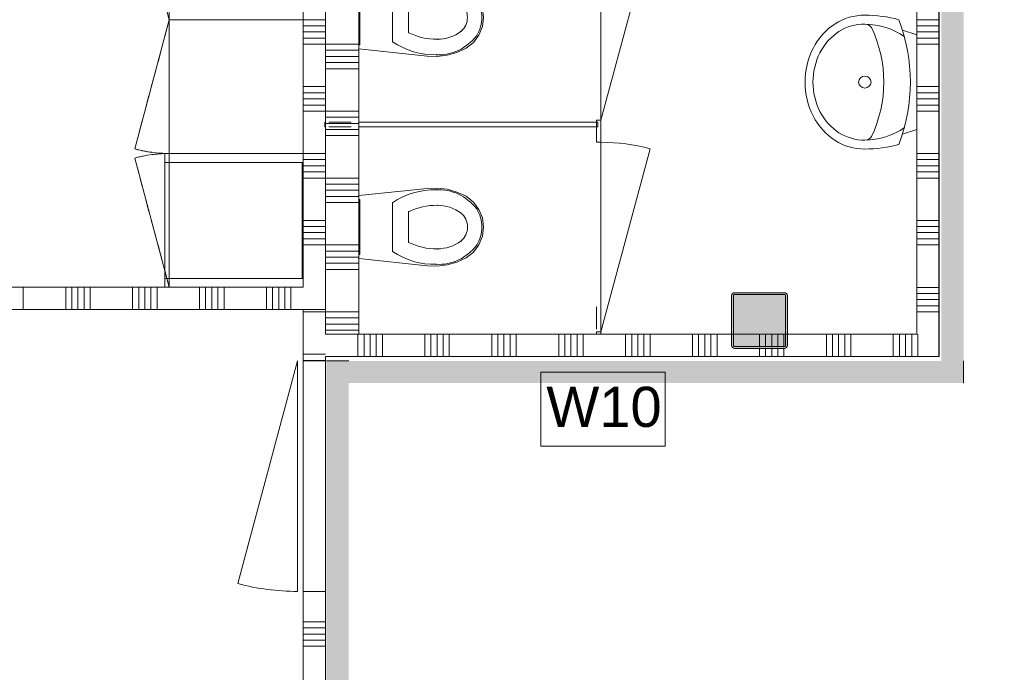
# Model space of a CAD drawing. Header units: millimetres. Extents: x -850 to 154668, y -24973 to 71030.
# Tile 73 of 212: x 5384 to 9798, y 24783 to 27710. Entities that reach past the tile are written whole.
import ezdxf

# ---------------------------------------------------------------- set-up
doc = ezdxf.new("R2010")
doc.units = ezdxf.units.MM
doc.header["$MEASUREMENT"] = 0
doc.linetypes.add('B0702', pattern=[117.37, 78.119999, -39.250001])
for name, color, linetype in [('New_# trashcan Laagscheidingslijnen', 7, 'Continuous'), ('New_22 NC Binnenwanden', 7, 'Continuous'), ('New_22 NC Binnenwanden Deuren', 7, 'Continuous'), ('New_22 NC Binnenwanden Doorsnede-arcering', 7, 'Continuous'), ('New_72 Vaste Inrichting', 7, 'Continuous'), ('New_72 Vaste Inrichting Deuren', 7, 'Continuous'), ('New_72 VI kastenwanden', 7, 'Continuous'), ('New_74 Sanitair', 7, 'Continuous'), ('New_Info Wandafwerking aanduiding', 7, 'Continuous'), ('New_Info Wandafwerking aanduiding Doorsnede-arcering', 7, 'Continuous'), ('New_Z Ruimtefuncties Zone omranding', 7, 'Continuous'), ('S-COLS-____-OTLN.RVT S', 7, 'Continuous'), ('S-COLS-____-OTLN.RVT S 2D arcering', 7, 'Continuous')]:
    doc.layers.add(name, color=color, linetype=linetype)
doc.styles.add('GENERATED_STYLE_1', font='txt')

# ---------------------------------------------------------------- blocks, each defined once
blk = doc.blocks.new('*X20')
at = {"layer": 'New_22 NC Binnenwanden Doorsnede-arcering', "color": 254, "linetype": 'Continuous', "lineweight": 0, "true_color": 0xe9ebeb}
for p, q in [((6900.1, 26300), (6900.1, 26200)), ((6927.5, 26300), (6927.5, 26200)), ((6954.9, 26300), (6954.9, 26200)), ((6982.4, 26300), (6982.4, 26200)), ((7009.8, 26300), (7009.8, 26200)), ((7200.1, 26300), (7200.1, 26200)), ((7227.5, 26300), (7227.5, 26200)), ((7254.9, 26300), (7254.9, 26200)), ((7282.4, 26300), (7282.4, 26200)), ((7309.8, 26300), (7309.8, 26200)), ((7500.1, 26300), (7500.1, 26200)), ((7527.5, 26300), (7527.5, 26200)), ((7554.9, 26300), (7554.9, 26200)), ((7582.4, 26300), (7582.4, 26200)), ((7609.8, 26300), (7609.8, 26200)), ((7800.1, 26300), (7800.1, 26200)), ((7827.5, 26300), (7827.5, 26200)), ((7854.9, 26300), (7854.9, 26200)), ((7882.4, 26300), (7882.4, 26200)), ((7909.8, 26300), (7909.8, 26200)), ((8100.1, 26300), (8100.1, 26200)), ((8127.5, 26300), (8127.5, 26200)), ((8154.9, 26300), (8154.9, 26200)), ((8182.4, 26300), (8182.4, 26200)), ((8209.8, 26300), (8209.8, 26200)), ((8400.1, 26300), (8400.1, 26200)), ((8427.5, 26300), (8427.5, 26200)), ((8454.9, 26300), (8454.9, 26200)), ((8482.4, 26300), (8482.4, 26200)), ((8509.8, 26300), (8509.8, 26200)), ((9000.1, 26300), (9000.1, 26200)), ((9027.5, 26300), (9027.5, 26200)), ((9054.9, 26300), (9054.9, 26200)), ((9082.4, 26300), (9082.4, 26200)), ((9109.8, 26300), (9109.8, 26200)), ((9300.1, 26300), (9300.1, 26200)), ((9327.5, 26300), (9327.5, 26200)), ((9354.9, 26300), (9354.9, 26200)), ((9382.4, 26300), (9382.4, 26200)), ((8700.1, 26232.8), (8700.1, 26200)), ((8727.5, 26232.8), (8727.5, 26200)), ((8754.9, 26232.8), (8754.9, 26200)), ((8782.4, 26232.8), (8782.4, 26200)), ((8809.8, 26233.1), (8809.8, 26200))]:
    blk.add_line(p, q, dxfattribs=at)
blk = doc.blocks.new('*X21')
at = {"layer": 'New_22 NC Binnenwanden Doorsnede-arcering', "color": 254, "linetype": 'Continuous', "lineweight": 0, "true_color": 0xe9ebeb}
for p, q in [((8700.1, 26300), (8700.1, 26240.8)), ((8727.5, 26300), (8727.5, 26240.8)), ((8754.9, 26300), (8754.9, 26240.8)), ((8782.4, 26300), (8782.4, 26240.8)), ((8809.8, 26300), (8809.8, 26241.1))]:
    blk.add_line(p, q, dxfattribs=at)
blk = doc.blocks.new('*X22')
at = {"layer": 'New_22 NC Binnenwanden Doorsnede-arcering', "color": 254, "linetype": 'Continuous', "lineweight": 0, "true_color": 0xe9ebeb}
blk.add_line((9409.8, 26295.2), (9409.8, 26200), dxfattribs=at)
blk = doc.blocks.new('*X23')
at = {"layer": 'New_22 NC Binnenwanden Doorsnede-arcering', "color": 254, "linetype": 'Continuous', "lineweight": 0, "true_color": 0xe9ebeb}
blk.add_line((9409.8, 26300), (9409.8, 26295.2), dxfattribs=at)
blk = doc.blocks.new('Wall_1_2', base_point=(9505, 26200))
at = {"layer": 'New_22 NC Binnenwanden', "color": 8, "linetype": 'Continuous', "lineweight": 0, "true_color": 0x778488, "flags": 128}
for points in [[(8575, 26300), (6754.7, 26300)], [(8817, 26300), (8583, 26300)], [(9405, 26300), (8825, 26300)], [(9505, 26200), (9505, 26300)], [(6754.7, 26200), (9505, 26200)]]:
    blk.add_lwpolyline(points, dxfattribs=at)
at = {"layer": 'New_22 NC Binnenwanden', "color": 8, "lineweight": 0, "true_color": 0x778488}
for name in ['*X20', '*X21', '*X23', '*X22']:
    blk.add_blockref(name, (0, 0), dxfattribs=at)
blk = doc.blocks.new('Kast basis 1D 22_5')
at = {"layer": 'New_72 VI kastenwanden', "color": 1, "linetype": 'Continuous', "lineweight": 0}
for p, q in [((0, 600), (600, 600)), ((0, 0), (0, 600)), ((600, 0), (600, 600)), ((0, 0), (600, 0)), ((0, 0), (579.6, -155.3))]:
    blk.add_line(p, q, dxfattribs=at)
blk.add_arc((0, 0), 600, 345, 0, dxfattribs=at)
blk = doc.blocks.new('Toilet 22')
at = {"layer": 'New_74 Sanitair', "color": 1, "linetype": 'Continuous', "lineweight": 0}
for p, q in [((-141, 0), (-173.3, -306.6)), ((141, 0), (-141, 0)), ((123, 0), (-123, 0)), ((-123, 0), (-123, -5)), ((123, -5), (123, 0)), ((173.3, -306.6), (141, 0)), ((-123, -5), (123, -5)), ((0, -151.4), (-108.9, -151.4)), ((108.9, -151.4), (0, -151.4)), ((0, -223.6), (-68.8, -223.6)), ((68.8, -223.6), (0, -223.6)), ((-173.3, -306.6), (-174.9, -351.8)), ((174.9, -351.8), (173.3, -306.6)), ((-174.9, -351.8), (-169.4, -396.7)), ((169.4, -396.7), (174.9, -351.8)), ((-169.4, -396.7), (-157, -440.3)), ((157, -440.3), (169.4, -396.7)), ((-157, -440.3), (-138, -481.3)), ((138, -481.3), (157, -440.3)), ((-138, -481.3), (-112.4, -513.9)), ((62.1, -459.7), (62.1, -459.7)), ((112.4, -513.9), (138, -481.3)), ((-112.4, -513.9), (-79.4, -538.8)), ((0, -487.5), (0, -487.5)), ((79.4, -538.8), (112.4, -513.9)), ((81.1, -529), (81.1, -529)), ((-79.4, -538.8), (-41, -554.6)), ((-41, -554.6), (0, -560)), ((0, -552.4), (0, -552.4)), ((0, -560), (41, -554.6)), ((41, -554.6), (79.4, -538.8))]:
    blk.add_line(p, q, dxfattribs=at)
for centre, major_axis, start_param, end_param in [((258.1, -339.4), (425.3, 0), 2.612188, 3.165208), ((-258.1, -339.4), (425.3, 0), 6.259569, 6.81259), ((264.5, -347.9), (362.2, 0), 2.738768, 3.154495), ((-264.5, -347.9), (362.2, 0), 6.270283, 6.68601), ((89.5, -360.8), (256.9, 0), 3.085861, 3.98645), ((134.9, -351.4), (232.6, 0), 3.144841, 3.702507), ((-134.9, -351.4), (232.6, 0), 5.722271, 6.279937), ((-89.5, -360.8), (256.9, 0), 5.438328, 6.338917), ((0.8, -419), (78.2, 0), 3.778693, 4.701998), ((-0.8, -419), (78.2, 0), 4.72278, 5.646085), ((0.8, -431.2), (138.5, 0), 4.079884, 4.706528), ((-0.8, -431.2), (138.5, 0), 4.71825, 5.344894)]:
    blk.add_ellipse(centre, major_axis=major_axis, ratio=0.875546, start_param=start_param, end_param=end_param, dxfattribs=at)
for p in [(108.9, -151.4), (68.8, -223.6), (-167, -348.2), (-97.7, -352), (97.7, -352), (167, -348.2), (-62.1, -459.7), (-81.1, -529)]:
    blk.add_point(p, dxfattribs=at)
blk = doc.blocks.new('Wasbak 2 22 KM')
at = {"layer": 'New_74 Sanitair', "color": 1, "linetype": 'Continuous', "lineweight": 0}
for p, q in [((-212.2, 0), (-233.1, -63.4)), ((212.2, 0), (-212.2, 0)), ((212.2, 0), (233.1, -63.4))]:
    blk.add_line(p, q, dxfattribs=at)
for centre, major_axis, ratio, start_param, end_param in [((0, -1041.4), (0, 1013), 0.882121, 5.964482, 6.601889), ((166.6, -232.4), (0, 528.9), 0.882121, 1.277244, 1.570796), ((0, -238.1), (0, 294.7), 0.882121, 0.900825, 1.551564), ((0, -238.1), (0, 294.7), 0.882121, 4.731621, 5.38236), ((-166.6, -232.4), (0, 528.9), 0.882121, 4.712389, 5.005942), ((0, -869.9), (0, 722.5), 0.882121, 5.889409, 6.676962), ((-230, -232.4), (0, 34), 0.882121, 0.507228, 1.570796), ((230, -232.4), (0, 34), 0.882121, 4.712389, 5.775958), ((0, -236.8), (300, 0), 0.877396, 3.124925, 6.299853), ((0, -236.8), (260, 0), 0.877396, 3.122361, 6.302417)]:
    blk.add_ellipse(centre, major_axis=major_axis, ratio=ratio, start_param=start_param, end_param=end_param, dxfattribs=at)
blk.add_ellipse((0, -232.4), major_axis=(0, 28.2), ratio=0.946667, dxfattribs=at)
blk = doc.blocks.new('Column 206[46]_2', base_point=(0.5, 3))
at = {"layer": 'S-COLS-____-OTLN.RVT S 2D arcering', "linetype": 'Continuous', "lineweight": 0, "true_color": 0x778488}
h = blk.add_hatch(color=8, dxfattribs=at)
h.paths.add_polyline_path([(8575.5, 26248.7), (8576.5, 26243.8), (8579.3, 26239.5), (8583.5, 26236.7), (8588.5, 26235.7), (8812.5, 26235.7), (8817.5, 26236.7), (8821.7, 26239.5), (8824.5, 26243.8), (8825.5, 26248.7), (8825.5, 26472.7), (8824.5, 26477.7), (8821.7, 26481.9), (8817.5, 26484.8), (8812.5, 26485.7), (8588.5, 26485.7), (8583.5, 26484.8), (8579.3, 26481.9), (8576.5, 26477.7), (8575.5, 26472.7)])
h.paths.add_polyline_path([(8812.5, 26243.7), (8588.5, 26243.7), (8586.6, 26244.1), (8585, 26245.2), (8583.9, 26246.8), (8583.5, 26248.7), (8583.5, 26472.7), (8583.9, 26474.7), (8585, 26476.3), (8586.6, 26477.4), (8588.5, 26477.7), (8812.5, 26477.7), (8814.4, 26477.4), (8816.1, 26476.3), (8817.1, 26474.7), (8817.5, 26472.7), (8817.5, 26248.7), (8817.1, 26246.8), (8816.1, 26245.2), (8814.4, 26244.1)], flags=0)
blk.add_hatch(color=8, dxfattribs=at).paths.add_polyline_path([(8812.5, 26477.7), (8588.5, 26477.7), (8586.6, 26477.4), (8585, 26476.3), (8583.9, 26474.7), (8583.5, 26472.7), (8583.5, 26248.7), (8583.9, 26246.8), (8585, 26245.2), (8586.6, 26244.1), (8588.5, 26243.7), (8812.5, 26243.7), (8814.4, 26244.1), (8816.1, 26245.2), (8817.1, 26246.8), (8817.5, 26248.7), (8817.5, 26472.7), (8817.1, 26474.7), (8816.1, 26476.3), (8814.4, 26477.4)])
at = {"layer": 'S-COLS-____-OTLN.RVT S', "color": 1, "linetype": 'Continuous', "lineweight": 0}
for p, q in [((8579.3, 26481.9), (8576.5, 26477.7)), ((8583.5, 26484.8), (8579.3, 26481.9)), ((8588.5, 26485.7), (8583.5, 26484.8)), ((8812.5, 26485.7), (8588.5, 26485.7)), ((8817.5, 26484.8), (8812.5, 26485.7)), ((8821.7, 26481.9), (8817.5, 26484.8)), ((8824.5, 26477.7), (8821.7, 26481.9)), ((8576.5, 26477.7), (8575.5, 26472.7)), ((8575.5, 26472.7), (8575.5, 26248.7)), ((8583.5, 26472.7), (8583.9, 26474.7)), ((8583.5, 26248.7), (8583.5, 26472.7)), ((8583.9, 26474.7), (8585, 26476.3)), ((8585, 26476.3), (8586.6, 26477.4)), ((8586.6, 26477.4), (8588.5, 26477.7)), ((8588.5, 26477.7), (8812.5, 26477.7)), ((8812.5, 26477.7), (8814.4, 26477.4)), ((8814.4, 26477.4), (8816.1, 26476.3)), ((8816.1, 26476.3), (8817.1, 26474.7)), ((8817.1, 26474.7), (8817.5, 26472.7)), ((8817.5, 26472.7), (8817.5, 26248.7)), ((8825.5, 26472.7), (8824.5, 26477.7)), ((8825.5, 26248.7), (8825.5, 26472.7)), ((8575.5, 26248.7), (8576.5, 26243.8)), ((8576.5, 26243.8), (8579.3, 26239.5)), ((8579.3, 26239.5), (8583.5, 26236.7)), ((8583.9, 26246.8), (8583.5, 26248.7)), ((8583.5, 26236.7), (8588.5, 26235.7)), ((8585, 26245.2), (8583.9, 26246.8)), ((8586.6, 26244.1), (8585, 26245.2)), ((8588.5, 26243.7), (8586.6, 26244.1)), ((8812.5, 26243.7), (8588.5, 26243.7)), ((8588.5, 26235.7), (8812.5, 26235.7)), ((8814.4, 26244.1), (8812.5, 26243.7)), ((8812.5, 26235.7), (8817.5, 26236.7)), ((8816.1, 26245.2), (8814.4, 26244.1)), ((8817.1, 26246.8), (8816.1, 26245.2)), ((8817.5, 26248.7), (8817.1, 26246.8)), ((8817.5, 26236.7), (8821.7, 26239.5)), ((8821.7, 26239.5), (8824.5, 26243.8)), ((8824.5, 26243.8), (8825.5, 26248.7))]:
    blk.add_line(p, q, dxfattribs=at)
blk = doc.blocks.new('Kast wand 1D 22_2')
at = {"layer": 'New_72 VI kastenwanden', "color": 1, "linetype": 'B0702', "lineweight": 0}
for p, q in [((600, 600), (0, 600)), ((0, 600), (0, 0)), ((600, 0), (600, 600)), ((0, 0), (600, 0))]:
    blk.add_line(p, q, dxfattribs=at)
blk = doc.blocks.new('#72 kadervak')
at = {"layer": 'New_72 VI kastenwanden', "color": 7, "linetype": 'Continuous', "lineweight": 0}
for p, q in [((600, 620), (0, 620)), ((0, 620), (0, 0)), ((600, 620), (0, 620)), ((0, 620), (0, 0)), ((40, 620), (0, 620)), ((0, 620), (0, 0)), ((40, 0), (40, 620)), ((560, 620), (40, 620)), ((40, 620), (40, 615)), ((600, 620), (560, 620)), ((560, 620), (560, 0)), ((560, 615), (560, 620)), ((600, 0), (600, 620)), ((600, 0), (600, 620)), ((600, 0), (600, 620)), ((40, 615), (560, 615)), ((0, 0), (600, 0)), ((0, 0), (600, 0)), ((0, 0), (40, 0)), ((560, 0), (600, 0))]:
    blk.add_line(p, q, dxfattribs=at)
blk = doc.blocks.new('Kast hoog 1D 22_2')
at = {"layer": 'New_72 VI kastenwanden', "color": 1, "linetype": 'Continuous', "lineweight": 0}
for p, q in [((600, 600), (0, 600)), ((0, 600), (0, 0)), ((600, 0), (600, 600)), ((0, 0), (600, 0)), ((0, 0), (579.6, -155.3))]:
    blk.add_line(p, q, dxfattribs=at)
blk.add_arc((0, 0), 600, 345, 0, dxfattribs=at)
blk = doc.blocks.new('Kast wand 1D 22_3')
at = {"layer": 'New_72 VI kastenwanden', "color": 1, "linetype": 'B0702', "lineweight": 0}
for p, q in [((600, 600), (0, 600)), ((0, 600), (0, 0)), ((600, 0), (600, 600)), ((0, 0), (600, 0)), ((0, 0), (579.6, -155.3))]:
    blk.add_line(p, q, dxfattribs=at)
blk.add_arc((0, 0), 600, 345, 0, dxfattribs=at)
blk = doc.blocks.new('Kast wand 2D 22')
at = {"layer": 'New_72 VI kastenwanden', "color": 1, "linetype": 'B0702', "lineweight": 0}
for p, q in [((1200, 600), (0, 600)), ((0, 600), (0, 0)), ((1200, 0), (1200, 600)), ((0, 0), (1200, 0)), ((0, 0), (579.6, -155.3)), ((1200, 0), (620.4, -155.3))]:
    blk.add_line(p, q, dxfattribs=at)
for centre, start, end in [((0, 0), 345, 0), ((1200, 0), 180, 195)]:
    blk.add_arc(centre, 600, start, end, dxfattribs=at)
blk = doc.blocks.new('*X2260')
at = {"layer": 'New_22 NC Binnenwanden Doorsnede-arcering', "color": 254, "linetype": 'Continuous', "lineweight": 0, "true_color": 0xe9ebeb}
for p, q in [((5400, 26410), (5400, 26510)), ((5590.3, 26410), (5590.3, 26510)), ((5617.7, 26410), (5617.7, 26510)), ((5645.1, 26410), (5645.1, 26510)), ((5672.6, 26410), (5672.6, 26510)), ((5700, 26410), (5700, 26510)), ((5890.3, 26410), (5890.3, 26510)), ((5917.7, 26410), (5917.7, 26510)), ((5945.1, 26410), (5945.1, 26510)), ((5972.6, 26410), (5972.6, 26510)), ((6000, 26410), (6000, 26510)), ((6190.3, 26410), (6190.3, 26510)), ((6217.7, 26410), (6217.7, 26510)), ((6245.1, 26410), (6245.1, 26510)), ((6272.6, 26410), (6272.6, 26510)), ((6300, 26410), (6300, 26510)), ((6490.3, 26410), (6490.3, 26510)), ((6517.7, 26410), (6517.7, 26510)), ((6545.1, 26410), (6545.1, 26510)), ((6572.6, 26410), (6572.6, 26510)), ((6600, 26410), (6600, 26510))]:
    blk.add_line(p, q, dxfattribs=at)
blk = doc.blocks.new('Wall_416_2', base_point=(6754.8, 26510))
at = {"layer": 'New_22 NC Binnenwanden', "color": 8, "linetype": 'Continuous', "lineweight": 0, "true_color": 0x778488, "flags": 128}
for points in [[(6654.8, 26510), (275, 26510)], [(6754.8, 26410), (6754.8, 26510)], [(275, 26410), (6754.8, 26410)]]:
    blk.add_lwpolyline(points, dxfattribs=at)
at = {"layer": 'New_22 NC Binnenwanden', "color": 8, "lineweight": 0, "true_color": 0x778488}
blk.add_blockref('*X2260', (0, 0), dxfattribs=at)
blk = doc.blocks.new('Wall_428_2', base_point=(7976.2, 27240))
at = {"layer": 'New_# trashcan Laagscheidingslijnen', "color": 9, "linetype": 'Continuous', "lineweight": 0}
for p, q in [((6870.4, 27250), (6770.4, 27250)), ((6770.4, 27230), (6870.4, 27230))]:
    blk.add_line(p, q, dxfattribs=at)
at = {"layer": 'New_72 Vaste Inrichting', "color": 9, "linetype": 'Continuous', "lineweight": 0}
for p, q in [((6754.8, 27250), (6754.8, 27230)), ((6904.8, 27250), (6904.8, 27230))]:
    blk.add_line(p, q, dxfattribs=at)
at = {"layer": 'New_72 Vaste Inrichting', "color": 9, "linetype": 'Continuous', "lineweight": 0, "flags": 128}
for points in [[(6754.8, 27250), (6751.2, 27250)], [(6751.2, 27250), (6751.2, 27230)], [(7976.2, 27250), (6904.8, 27250)], [(7976.2, 27230), (7976.2, 27250)], [(6751.2, 27230), (6754.8, 27230)], [(6904.8, 27230), (7976.2, 27230)]]:
    blk.add_lwpolyline(points, dxfattribs=at)
blk = doc.blocks.new('*X2291')
at = {"layer": 'New_22 NC Binnenwanden Doorsnede-arcering', "color": 254, "linetype": 'Continuous', "lineweight": 0, "true_color": 0xe9ebeb}
for p, q in [((9405, 28309.7), (9505, 28309.7)), ((9405, 28282.3), (9505, 28282.3)), ((9405, 28254.9), (9505, 28254.9)), ((9405, 28227.4), (9505, 28227.4)), ((9405, 28200), (9505, 28200)), ((9405, 28009.7), (9505, 28009.7)), ((9405, 27982.3), (9505, 27982.3)), ((9405, 27954.9), (9505, 27954.9)), ((9405, 27927.4), (9505, 27927.4)), ((9405, 27900), (9505, 27900)), ((9405, 27709.7), (9505, 27709.7)), ((9405, 27682.3), (9505, 27682.3)), ((9405, 27654.9), (9505, 27654.9)), ((9405, 27627.4), (9505, 27627.4)), ((9405, 27600), (9505, 27600)), ((9405, 27409.7), (9505, 27409.7)), ((9405, 27382.3), (9505, 27382.3)), ((9405, 27354.9), (9505, 27354.9)), ((9405, 27327.4), (9505, 27327.4)), ((9405, 27300), (9505, 27300)), ((9405, 27109.7), (9505, 27109.7)), ((9405, 27082.3), (9505, 27082.3)), ((9405, 27054.9), (9505, 27054.9)), ((9405, 27027.4), (9505, 27027.4)), ((9405, 27000), (9505, 27000)), ((9405, 26809.7), (9505, 26809.7)), ((9405, 26782.3), (9505, 26782.3)), ((9405, 26754.9), (9505, 26754.9)), ((9405, 26727.4), (9505, 26727.4)), ((9405, 26700), (9505, 26700)), ((9405, 26509.7), (9505, 26509.7)), ((9405, 26482.3), (9505, 26482.3)), ((9405, 26454.9), (9505, 26454.9)), ((9405, 26427.4), (9505, 26427.4)), ((9405, 26400), (9505, 26400))]:
    blk.add_line(p, q, dxfattribs=at)
blk = doc.blocks.new('*X2292')
at = {"layer": 'New_22 NC Binnenwanden Doorsnede-arcering', "color": 254, "linetype": 'Continuous', "lineweight": 0, "true_color": 0xe9ebeb}
for p, q in [((9405, 30109.7), (9505, 30109.7)), ((9405, 30082.3), (9505, 30082.3)), ((9405, 30054.9), (9505, 30054.9)), ((9405, 30027.4), (9505, 30027.4)), ((9405, 30000), (9505, 30000)), ((9405, 29809.7), (9505, 29809.7)), ((9405, 29782.3), (9505, 29782.3)), ((9405, 29754.9), (9505, 29754.9)), ((9405, 29727.4), (9505, 29727.4)), ((9405, 29700), (9505, 29700)), ((9405, 29509.7), (9505, 29509.7)), ((9405, 29482.3), (9505, 29482.3))]:
    blk.add_line(p, q, dxfattribs=at)
blk = doc.blocks.new('D1 22')
at = {"layer": 'New_22 NC Binnenwanden Deuren', "color": 1, "linetype": 'Continuous', "lineweight": 0}
for q in [(-481.8, 267.6), (-517, 0)]:
    blk.add_line((517, 0), q, dxfattribs=at)
at = {"layer": 'New_22 NC Binnenwanden Deuren', "color": 7, "linetype": 'Continuous', "lineweight": 0}
for p, q in [((-517, -25), (-517, -125)), ((-517, -25), (-517, -125)), ((517, -25), (517, -125)), ((517, -25), (517, -125))]:
    blk.add_line(p, q, dxfattribs=at)
at = {"layer": 'New_22 NC Binnenwanden Deuren', "color": 1, "linetype": 'Continuous', "lineweight": 0}
blk.add_arc((517, 0), 1034, 165, 180, dxfattribs=at)
blk = doc.blocks.new('Wall_429_2', base_point=(9505, 30160))
at = {"layer": 'New_22 NC Binnenwanden', "color": 8, "linetype": 'Continuous', "lineweight": 0, "true_color": 0x778488}
for p, q in [((9505, 29460), (9405, 29460)), ((9505, 28426), (9405, 28426))]:
    blk.add_line(p, q, dxfattribs=at)
at = {"layer": 'New_22 NC Binnenwanden', "color": 8, "linetype": 'Continuous', "lineweight": 0, "true_color": 0x778488, "flags": 128}
for points in [[(9405, 30160), (9405, 29460)], [(9505, 30160), (9405, 30160)], [(9505, 29460), (9505, 30160)], [(9405, 28426), (9405, 26300)], [(9505, 26300), (9505, 28426)]]:
    blk.add_lwpolyline(points, dxfattribs=at)
at = {"layer": 'New_22 NC Binnenwanden', "color": 8, "lineweight": 0, "true_color": 0x778488}
for name in ['*X2292', '*X2291']:
    blk.add_blockref(name, (0, 0), dxfattribs=at)
at = {"layer": 'New_22 NC Binnenwanden Deuren', "color": 1, "linetype": 'Continuous', "lineweight": 0, "xscale": -1, "zscale": 1000, "rotation": 270}
blk.add_blockref('D1 22', (9530, 28943), dxfattribs=at)
blk = doc.blocks.new('*X2364')
at = {"layer": 'New_22 NC Binnenwanden Doorsnede-arcering', "color": 254, "linetype": 'Continuous', "lineweight": 0, "true_color": 0xe9ebeb}
for p, q in [((6776.1, 30000), (6754.8, 30000)), ((6776.1, 29972.6), (6754.8, 29972.6)), ((6904.8, 30000), (6776.1, 30000)), ((6904.8, 29972.6), (6776.1, 29972.6)), ((6776.1, 29945.1), (6754.8, 29945.1)), ((6904.8, 29945.1), (6776.1, 29945.1)), ((6776.1, 29917.7), (6754.8, 29917.7)), ((6776.1, 29890.3), (6754.8, 29890.3)), ((6904.8, 29917.7), (6776.1, 29917.7)), ((6904.8, 29890.3), (6776.1, 29890.3)), ((6776.1, 29700), (6754.8, 29700)), ((6776.1, 29672.6), (6754.8, 29672.6)), ((6904.8, 29700), (6776.1, 29700)), ((6904.8, 29672.6), (6776.1, 29672.6)), ((6776.1, 29645.1), (6754.8, 29645.1)), ((6776.1, 29617.7), (6754.8, 29617.7)), ((6904.8, 29645.1), (6776.1, 29645.1)), ((6904.8, 29617.7), (6776.1, 29617.7)), ((6776.1, 29590.3), (6754.8, 29590.3)), ((6904.8, 29590.3), (6776.1, 29590.3)), ((6776.1, 29400), (6754.8, 29400)), ((6904.8, 29400), (6776.1, 29400)), ((6776.1, 29372.6), (6754.8, 29372.6)), ((6904.8, 29372.6), (6776.1, 29372.6)), ((6776.1, 29345.1), (6754.8, 29345.1)), ((6776.1, 29317.7), (6754.8, 29317.7)), ((6904.8, 29345.1), (6776.1, 29345.1)), ((6904.8, 29317.7), (6776.1, 29317.7)), ((6776.1, 29290.3), (6754.8, 29290.3)), ((6904.8, 29290.3), (6776.1, 29290.3)), ((6776.1, 29100), (6754.8, 29100)), ((6904.8, 29100), (6776.1, 29100)), ((6776.1, 29072.6), (6754.8, 29072.6)), ((6776.1, 29045.1), (6754.8, 29045.1)), ((6904.8, 29072.6), (6776.1, 29072.6)), ((6904.8, 29045.1), (6776.1, 29045.1)), ((6776.1, 29017.7), (6754.8, 29017.7)), ((6904.8, 29017.7), (6776.1, 29017.7)), ((6776.1, 28990.3), (6754.8, 28990.3)), ((6904.8, 28990.3), (6776.1, 28990.3)), ((6776.1, 28800), (6754.8, 28800)), ((6904.8, 28800), (6776.1, 28800)), ((6776.1, 28772.6), (6754.8, 28772.6)), ((6776.1, 28745.1), (6754.8, 28745.1)), ((6904.8, 28772.6), (6776.1, 28772.6)), ((6904.8, 28745.1), (6776.1, 28745.1)), ((6776.1, 28717.7), (6754.8, 28717.7)), ((6776.1, 28690.3), (6754.8, 28690.3)), ((6904.8, 28717.7), (6776.1, 28717.7)), ((6904.8, 28690.3), (6776.1, 28690.3)), ((6776.1, 28500), (6754.8, 28500)), ((6776.1, 28472.6), (6754.8, 28472.6)), ((6904.8, 28500), (6776.1, 28500)), ((6904.8, 28472.6), (6776.1, 28472.6)), ((6776.1, 28445.1), (6754.8, 28445.1)), ((6904.8, 28445.1), (6776.1, 28445.1)), ((6776.1, 28417.7), (6754.8, 28417.7)), ((6776.1, 28390.3), (6754.8, 28390.3)), ((6904.8, 28417.7), (6776.1, 28417.7)), ((6904.8, 28390.3), (6776.1, 28390.3)), ((6776.1, 28200), (6754.8, 28200)), ((6776.1, 28172.6), (6754.8, 28172.6)), ((6904.8, 28200), (6776.1, 28200)), ((6904.8, 28172.6), (6776.1, 28172.6)), ((6776.1, 28145.1), (6754.8, 28145.1)), ((6776.1, 28117.7), (6754.8, 28117.7)), ((6904.8, 28145.1), (6776.1, 28145.1)), ((6904.8, 28117.7), (6776.1, 28117.7)), ((6776.1, 28090.3), (6754.8, 28090.3)), ((6904.8, 28090.3), (6776.1, 28090.3)), ((6776.1, 27900), (6754.8, 27900)), ((6904.8, 27900), (6776.1, 27900)), ((6776.1, 27872.6), (6754.8, 27872.6)), ((6904.8, 27872.6), (6776.1, 27872.6)), ((6776.1, 27845.1), (6754.8, 27845.1)), ((6776.1, 27817.7), (6754.8, 27817.7)), ((6904.8, 27845.1), (6776.1, 27845.1)), ((6904.8, 27817.7), (6776.1, 27817.7)), ((6776.1, 27790.3), (6754.8, 27790.3)), ((6904.8, 27790.3), (6776.1, 27790.3)), ((6776.1, 27600), (6754.8, 27600)), ((6904.8, 27600), (6776.1, 27600)), ((6776.1, 27572.6), (6754.8, 27572.6)), ((6776.1, 27545.1), (6754.8, 27545.1)), ((6904.8, 27572.6), (6776.1, 27572.6)), ((6904.8, 27545.1), (6776.1, 27545.1)), ((6776.1, 27517.7), (6754.8, 27517.7)), ((6904.8, 27517.7), (6776.1, 27517.7)), ((6776.1, 27490.3), (6754.8, 27490.3)), ((6904.8, 27490.3), (6776.1, 27490.3)), ((6776.1, 27300), (6754.8, 27300)), ((6904.8, 27300), (6776.1, 27300)), ((6776.1, 27272.6), (6754.8, 27272.6)), ((6776.1, 27245.1), (6754.8, 27245.1)), ((6904.8, 27272.6), (6776.1, 27272.6)), ((6904.8, 27245.1), (6776.1, 27245.1)), ((6776.1, 27217.7), (6754.8, 27217.7)), ((6776.1, 27190.3), (6754.8, 27190.3)), ((6904.8, 27217.7), (6776.1, 27217.7)), ((6904.8, 27190.3), (6776.1, 27190.3)), ((6776.1, 27000), (6754.8, 27000)), ((6776.1, 26972.6), (6754.8, 26972.6)), ((6904.8, 27000), (6776.1, 27000)), ((6904.8, 26972.6), (6776.1, 26972.6)), ((6776.1, 26945.1), (6754.8, 26945.1)), ((6904.8, 26945.1), (6776.1, 26945.1)), ((6776.1, 26917.7), (6754.8, 26917.7)), ((6776.1, 26890.3), (6754.8, 26890.3)), ((6904.8, 26917.7), (6776.1, 26917.7)), ((6904.8, 26890.3), (6776.1, 26890.3)), ((6776.1, 26700), (6754.8, 26700)), ((6776.1, 26672.6), (6754.8, 26672.6)), ((6904.8, 26700), (6776.1, 26700)), ((6904.8, 26672.6), (6776.1, 26672.6)), ((6776.1, 26645.1), (6754.8, 26645.1)), ((6776.1, 26617.7), (6754.8, 26617.7)), ((6904.8, 26645.1), (6776.1, 26645.1)), ((6904.8, 26617.7), (6776.1, 26617.7)), ((6776.1, 26590.3), (6754.8, 26590.3)), ((6904.8, 26590.3), (6776.1, 26590.3)), ((6776.1, 26400), (6754.8, 26400)), ((6904.8, 26400), (6776.1, 26400)), ((6776.1, 26372.6), (6754.8, 26372.6)), ((6904.8, 26372.6), (6776.1, 26372.6)), ((6776.1, 26345.1), (6754.8, 26345.1)), ((6776.1, 26317.7), (6754.8, 26317.7)), ((6904.8, 26345.1), (6776.1, 26345.1)), ((6904.8, 26317.7), (6776.1, 26317.7))]:
    blk.add_line(p, q, dxfattribs=at)
blk = doc.blocks.new('Wall_445_2', base_point=(6904.8, 26200))
at = {"layer": 'New_22 NC Binnenwanden', "color": 8, "linetype": 'Continuous', "lineweight": 0, "true_color": 0x778488, "flags": 128}
for points in [[(6904.8, 30060), (6754.8, 30060)], [(6754.8, 30060), (6754.8, 26300)], [(6904.8, 26300), (6904.8, 30060)], [(6754.8, 26300), (6904.8, 26300)]]:
    blk.add_lwpolyline(points, dxfattribs=at)
at = {"layer": 'New_22 NC Binnenwanden', "color": 8, "lineweight": 0, "true_color": 0x778488}
blk.add_blockref('*X2364', (0, 0), dxfattribs=at)
blk = doc.blocks.new('D1 22_7')
at = {"layer": 'New_72 Vaste Inrichting Deuren', "color": 1, "linetype": 'Continuous', "lineweight": 0}
for q in [(-396, 220), (-425, 0)]:
    blk.add_line((425, 0), q, dxfattribs=at)
at = {"layer": 'New_72 Vaste Inrichting Deuren', "color": 9, "linetype": 'Continuous', "lineweight": 0}
for p, q in [((-425, 0), (-425, -20)), ((-425, 0), (-425, -20)), ((425, 0), (425, -20)), ((425, 0), (425, -20))]:
    blk.add_line(p, q, dxfattribs=at)
at = {"layer": 'New_72 Vaste Inrichting Deuren', "color": 1, "linetype": 'Continuous', "lineweight": 0}
blk.add_arc((425, 0), 850, 165, 180, dxfattribs=at)
blk = doc.blocks.new('Wall_446_2', base_point=(7979.7, 30160))
at = {"layer": 'New_# trashcan Laagscheidingslijnen', "color": 9, "linetype": 'Continuous', "lineweight": 0}
for p, q in [((7969.7, 30037), (7969.7, 29937)), ((7989.7, 29937), (7989.7, 30037)), ((7969.7, 26422), (7969.7, 26322)), ((7989.7, 26322), (7989.7, 26422))]:
    blk.add_line(p, q, dxfattribs=at)
at = {"layer": 'New_72 Vaste Inrichting', "color": 9, "linetype": 'Continuous', "lineweight": 0}
for p, q in [((7989.7, 30060), (7969.7, 30060)), ((7989.7, 29210), (7969.7, 29210)), ((7989.7, 29095), (7969.7, 29095)), ((7989.7, 28245), (7969.7, 28245)), ((7989.7, 28110), (7969.7, 28110)), ((7989.7, 27260), (7969.7, 27260)), ((7989.7, 27160), (7969.7, 27160)), ((7989.7, 26310), (7969.7, 26310))]:
    blk.add_line(p, q, dxfattribs=at)
at = {"layer": 'New_72 Vaste Inrichting', "color": 9, "linetype": 'Continuous', "lineweight": 0, "flags": 128}
for points in [[(7989.7, 30060), (7969.7, 30060)], [(7969.7, 29210), (7969.7, 29130)], [(7989.7, 29095), (7989.7, 29210)], [(7969.7, 29110), (7969.7, 29095)], [(7969.7, 28245), (7969.7, 28190)], [(7989.7, 28110), (7989.7, 28245)], [(7969.7, 28170), (7969.7, 28110)], [(7969.7, 27260), (7969.7, 27160)], [(7989.7, 27160), (7989.7, 27260)], [(7969.7, 26310), (7969.7, 26300)], [(7989.7, 26300), (7989.7, 26310)], [(7969.7, 26300), (7989.7, 26300)]]:
    blk.add_lwpolyline(points, dxfattribs=at)
at = {"layer": 'New_72 Vaste Inrichting Deuren', "color": 1, "linetype": 'Continuous', "lineweight": 0, "xscale": -1, "zscale": 1000, "rotation": 270}
for p in [(7989.7, 29635), (7989.7, 28670)]:
    blk.add_blockref('D1 22_7', p, dxfattribs=at)
at = {"layer": 'New_72 Vaste Inrichting Deuren', "color": 1, "linetype": 'Continuous', "lineweight": 0, "zscale": 1000, "rotation": 270}
for p in [(7989.7, 27685), (7989.7, 26735)]:
    blk.add_blockref('D1 22_7', p, dxfattribs=at)
blk = doc.blocks.new('*X2629')
at = {"layer": 'New_22 NC Binnenwanden Doorsnede-arcering', "color": 254, "linetype": 'Continuous', "lineweight": 0, "true_color": 0xe9ebeb}
for p, q in [((6654.7, 25009.7), (6754.7, 25009.7)), ((6654.7, 24982.3), (6754.7, 24982.3)), ((6654.7, 24954.8), (6754.7, 24954.8)), ((6654.7, 24927.4), (6754.7, 24927.4)), ((6654.7, 24900), (6754.7, 24900)), ((6654.7, 24709.7), (6754.7, 24709.7)), ((6654.7, 24682.3), (6754.7, 24682.3)), ((6654.7, 24654.8), (6754.7, 24654.8)), ((6654.7, 24627.4), (6754.7, 24627.4)), ((6654.7, 24600), (6754.7, 24600)), ((6654.7, 24409.7), (6754.7, 24409.7)), ((6654.7, 24382.3), (6754.7, 24382.3)), ((6654.7, 24354.8), (6754.7, 24354.8)), ((6654.7, 24327.4), (6754.7, 24327.4)), ((6654.7, 24300), (6754.7, 24300))]:
    blk.add_line(p, q, dxfattribs=at)
blk = doc.blocks.new('*X2630')
at = {"layer": 'New_22 NC Binnenwanden Doorsnede-arcering', "color": 254, "linetype": 'Continuous', "lineweight": 0, "true_color": 0xe9ebeb}
for p, q in [((6654.7, 26400), (6754.7, 26400)), ((6654.7, 26209.7), (6754.7, 26209.7)), ((6654.7, 26182.3), (6754.7, 26182.3))]:
    blk.add_line(p, q, dxfattribs=at)
blk = doc.blocks.new('Wall_525_2', base_point=(6754.7, 24200))
at = {"layer": 'New_22 NC Binnenwanden', "color": 8, "linetype": 'Continuous', "lineweight": 0, "true_color": 0x778488}
for p, q in [((6654.7, 26180), (6754.7, 26180)), ((6654.7, 25146), (6754.7, 25146))]:
    blk.add_line(p, q, dxfattribs=at)
at = {"layer": 'New_22 NC Binnenwanden', "color": 8, "linetype": 'Continuous', "lineweight": 0, "true_color": 0x778488, "flags": 128}
for points in [[(6754.7, 26410), (6654.7, 26410)], [(6654.7, 26410), (6654.7, 26180)], [(6754.7, 26300), (6754.7, 26410)], [(6754.7, 26180), (6754.7, 26200)], [(6654.7, 25146), (6654.7, 24200)], [(6754.7, 24315), (6754.7, 25146)], [(6754.7, 24200), (6654.7, 24200)], [(6754.7, 24200), (6754.7, 24215)]]:
    blk.add_lwpolyline(points, dxfattribs=at)
at = {"layer": 'New_22 NC Binnenwanden', "color": 8, "lineweight": 0, "true_color": 0x778488}
for name in ['*X2630', '*X2629']:
    blk.add_blockref(name, (0, 0), dxfattribs=at)
at = {"layer": 'New_22 NC Binnenwanden Deuren', "color": 1, "linetype": 'Continuous', "lineweight": 0, "zscale": 1000, "rotation": 89.99984760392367}
blk.add_blockref('D1 22', (6629.7, 25663), dxfattribs=at)
blk = doc.blocks.new('*X2633')
at = {"layer": 'New_22 NC Binnenwanden Doorsnede-arcering', "color": 254, "linetype": 'Continuous', "lineweight": 0, "true_color": 0xe9ebeb}
for p, q in [((6654.8, 30054.9), (6754.8, 30054.9)), ((6654.8, 30027.4), (6754.8, 30027.4)), ((6654.8, 30000), (6754.8, 30000)), ((6654.8, 29809.7), (6754.8, 29809.7)), ((6654.8, 29782.3), (6754.8, 29782.3)), ((6654.8, 29754.9), (6754.8, 29754.9)), ((6654.8, 29727.4), (6754.8, 29727.4)), ((6654.8, 29700), (6754.8, 29700)), ((6654.8, 29509.7), (6754.8, 29509.7)), ((6654.8, 29482.3), (6754.8, 29482.3)), ((6654.8, 29454.9), (6754.8, 29454.9)), ((6654.8, 29427.4), (6754.8, 29427.4)), ((6654.8, 29400), (6754.8, 29400)), ((6654.8, 29209.7), (6754.8, 29209.7)), ((6654.8, 29182.3), (6754.8, 29182.3)), ((6654.8, 29154.9), (6754.8, 29154.9)), ((6654.8, 29127.4), (6754.8, 29127.4)), ((6654.8, 29100), (6754.8, 29100)), ((6654.8, 28909.7), (6754.8, 28909.7)), ((6654.8, 28882.3), (6754.8, 28882.3)), ((6654.8, 28854.9), (6754.8, 28854.9)), ((6654.8, 28827.4), (6754.8, 28827.4)), ((6654.8, 28800), (6754.8, 28800)), ((6654.8, 28609.7), (6754.8, 28609.7)), ((6654.8, 28582.3), (6754.8, 28582.3)), ((6654.8, 28554.9), (6754.8, 28554.9)), ((6654.8, 28527.4), (6754.8, 28527.4)), ((6654.8, 28500), (6754.8, 28500)), ((6654.8, 28309.7), (6754.8, 28309.7)), ((6654.8, 28282.3), (6754.8, 28282.3)), ((6654.8, 28254.9), (6754.8, 28254.9)), ((6654.8, 28227.4), (6754.8, 28227.4)), ((6654.8, 28200), (6754.8, 28200)), ((6654.8, 28009.7), (6754.8, 28009.7)), ((6654.8, 27982.3), (6754.8, 27982.3)), ((6654.8, 27954.9), (6754.8, 27954.9)), ((6654.8, 27927.4), (6754.8, 27927.4)), ((6654.8, 27900), (6754.8, 27900)), ((6654.8, 27709.7), (6754.8, 27709.7)), ((6654.8, 27682.3), (6754.8, 27682.3)), ((6654.8, 27654.9), (6754.8, 27654.9)), ((6654.8, 27627.4), (6754.8, 27627.4)), ((6654.8, 27600), (6754.8, 27600)), ((6654.8, 27409.7), (6754.8, 27409.7)), ((6654.8, 27382.3), (6754.8, 27382.3)), ((6654.8, 27354.9), (6754.8, 27354.9)), ((6654.8, 27327.4), (6754.8, 27327.4)), ((6654.8, 27300), (6754.8, 27300)), ((6654.8, 27109.7), (6754.8, 27109.7)), ((6654.8, 27082.3), (6754.8, 27082.3)), ((6654.8, 27054.9), (6754.8, 27054.9)), ((6654.8, 27027.4), (6754.8, 27027.4)), ((6654.8, 27000), (6754.8, 27000)), ((6654.8, 26809.7), (6754.8, 26809.7)), ((6654.8, 26782.3), (6754.8, 26782.3)), ((6654.8, 26754.9), (6754.8, 26754.9)), ((6654.8, 26727.4), (6754.8, 26727.4)), ((6654.8, 26700), (6754.8, 26700))]:
    blk.add_line(p, q, dxfattribs=at)
blk = doc.blocks.new('Wall_526_2', base_point=(6754.8, 26510))
at = {"layer": 'New_22 NC Binnenwanden', "color": 8, "linetype": 'Continuous', "lineweight": 0, "true_color": 0x778488, "flags": 128}
for points in [[(6654.8, 30060), (6654.8, 26510)], [(6754.8, 26510), (6754.8, 30060)]]:
    blk.add_lwpolyline(points, dxfattribs=at)
at = {"layer": 'New_22 NC Binnenwanden', "color": 8, "lineweight": 0, "true_color": 0x778488}
blk.add_blockref('*X2633', (0, 0), dxfattribs=at)
blk = doc.blocks.new('Wall_637_2', base_point=(6809.2, 24366.6))
at = {"layer": 'New_Info Wandafwerking aanduiding Doorsnede-arcering', "linetype": 'Continuous', "lineweight": 0}
for points in [[(6859.2, 26080), (6759.2, 26180), (6759.2, 26080)], [(6859.2, 26180), (6759.2, 26180), (6859.2, 26080)], [(6859.2, 24416.6), (6859.2, 26080), (6759.2, 26080), (6759.2, 24416.6)]]:
    blk.add_hatch(color=1, dxfattribs=at).paths.add_polyline_path(points)
at = {"layer": 'New_Info Wandafwerking aanduiding', "color": 9, "linetype": 'Continuous', "lineweight": 0, "flags": 128}
blk.add_lwpolyline([(6759.2, 26180), (6859.2, 26180)], dxfattribs=at)
blk = doc.blocks.new('Wall_638_2', base_point=(6809.2, 26130))
at = {"layer": 'New_Info Wandafwerking aanduiding Doorsnede-arcering', "linetype": 'Continuous', "lineweight": 0}
for points in [[(6859.2, 26080), (9515.2, 26080), (9515.2, 26180), (6859.2, 26180)], [(9515.2, 26180), (9515.2, 26080), (9615.2, 26080)], [(9615.2, 26180), (9515.2, 26180), (9615.2, 26080)]]:
    blk.add_hatch(color=1, dxfattribs=at).paths.add_polyline_path(points)
at = {"layer": 'New_Info Wandafwerking aanduiding', "color": 9, "linetype": 'Continuous', "lineweight": 0, "flags": 128}
blk.add_lwpolyline([(9615.2, 26080), (9615.2, 26180)], dxfattribs=at)
blk = doc.blocks.new('Wall_639_2', base_point=(9565.2, 26130))
at = {"layer": 'New_Info Wandafwerking aanduiding Doorsnede-arcering', "linetype": 'Continuous', "lineweight": 0}
for points in [[(9515.2, 30165.2), (9615.2, 30165.2), (9615.2, 30265.2)], [(9515.2, 30265.2), (9515.2, 30165.2), (9615.2, 30265.2)], [(9615.2, 26180), (9615.2, 30165.2), (9515.2, 30165.2), (9515.2, 26180)]]:
    blk.add_hatch(color=1, dxfattribs=at).paths.add_polyline_path(points)
at = {"layer": 'New_Info Wandafwerking aanduiding', "color": 9, "linetype": 'Continuous', "lineweight": 0, "flags": 128}
blk.add_lwpolyline([(9615.2, 30265.2), (9515.2, 30265.2)], dxfattribs=at)

msp = doc.modelspace()

# ---------------------------------------------------------------- linework, layer by layer
at = {"layer": 'New_Info Wandafwerking aanduiding', "color": 9, "linetype": 'Continuous', "lineweight": 0, "flags": 128}
msp.add_lwpolyline([(7719.9, 26130), (8276.8, 26130), (8276.8, 25797.1), (7719.9, 25797.1)], close=True, dxfattribs=at)
at = {"layer": 'New_Z Ruimtefuncties Zone omranding', "color": 41, "linetype": 'Continuous', "lineweight": 0, "true_color": 0xffeeaa, "flags": 128}
msp.add_lwpolyline([(8950, 57960), (8950, 30160), (9504.8, 30160), (9504.8, 26200), (6754.7, 26200), (6754.7, 24315.2)], dxfattribs=at)
at = {"layer": 'New_Z Ruimtefuncties Zone omranding', "color": 231, "linetype": 'Continuous', "lineweight": 0, "true_color": 0xf9acba, "flags": 128}
msp.add_lwpolyline([(6205, 33710.1), (0, 33710.1), (0, 31385), (0, 31135), (0, 26510), (150.7, 26510), (6654.8, 26510), (6654.8, 30160), (8850, 30160), (8850, 31135), (8850, 31385), (8850, 34585.1), (6205, 34585.1)], close=True, dxfattribs=at)
at = {"layer": 'New_Z Ruimtefuncties Zone omranding', "color": 41, "linetype": 'Continuous', "lineweight": 0, "true_color": 0xffd5aa, "flags": 128}
msp.add_lwpolyline([(6754.8, 26300), (8575, 26300), (8824.8, 26300), (9404.8, 26300), (9404.8, 30060), (6904.8, 30060), (6904.8, 26300.1), (6754.8, 26300.1)], close=True, dxfattribs=at)
at = {"layer": 'New_Z Ruimtefuncties Zone omranding', "color": 21, "linetype": 'Continuous', "lineweight": 0, "true_color": 0xffaa55, "flags": 128}
msp.add_lwpolyline([(275, 26410), (0, 26410), (0, 23199.9), (6654.7, 23199.9), (6654.7, 26410)], close=True, dxfattribs=at)

# ---------------------------------------------------------------- block references
at = {"layer": 'New_22 NC Binnenwanden', "color": 8, "lineweight": 0, "true_color": 0x778488}
for name, p in [('Wall_429_2', (9505, 30160)), ('Wall_526_2', (6754.8, 26510)), ('Wall_445_2', (6904.8, 26200)), ('Wall_416_2', (6754.8, 26510)), ('Wall_525_2', (6754.7, 24200)), ('Wall_1_2', (9505, 26200))]:
    msp.add_blockref(name, p, dxfattribs=at)
at = {"layer": 'New_72 Vaste Inrichting', "color": 1, "lineweight": 0}
for name, p in [('Wall_446_2', (7979.7, 30160)), ('Wall_428_2', (7976.2, 27240))]:
    msp.add_blockref(name, p, dxfattribs=at)
at = {"layer": 'New_72 VI kastenwanden', "color": 1, "linetype": 'Continuous', "lineweight": 0, "xscale": -1, "zscale": 1000, "rotation": 270}
for name, p in [('Kast basis 1D 22_5', (6054.8, 27710)), ('Kast basis 1D 22_5', (6054.8, 26510)), ('Kast wand 1D 22_2', (6054.8, 26510))]:
    msp.add_blockref(name, p, dxfattribs=at)
at = {"layer": 'New_72 VI kastenwanden', "color": 1, "linetype": 'Continuous', "lineweight": 0, "zscale": 1000, "rotation": 270}
for name, p in [('Kast hoog 1D 22_2', (6054.8, 27710)), ('Kast wand 1D 22_3', (6054.8, 27710)), ('Kast wand 2D 22', (6054.8, 27710)), ('#72 kadervak', (6034.8, 27110))]:
    msp.add_blockref(name, p, dxfattribs=at)
at = {"layer": 'New_74 Sanitair', "color": 1, "linetype": 'Continuous', "lineweight": 0, "zscale": 1000, "rotation": 90}
for p in [(6903.7, 27720), (6903.8, 26780)]:
    msp.add_blockref('Toilet 22', p, dxfattribs=at)
at = {"layer": 'New_74 Sanitair', "color": 1, "linetype": 'Continuous', "lineweight": 0, "xscale": -1, "zscale": 1000, "rotation": 270}
msp.add_blockref('Wasbak 2 22 KM', (9404.8, 27430), dxfattribs=at)
at = {"layer": 'New_Info Wandafwerking aanduiding', "color": 1, "lineweight": 0}
for name, p in [('Wall_639_2', (9565.2, 26130)), ('Wall_637_2', (6809.2, 24366.6)), ('Wall_638_2', (6809.2, 26130))]:
    msp.add_blockref(name, p, dxfattribs=at)
at = {"layer": 'S-COLS-____-OTLN.RVT S', "color": 1, "linetype": 'Continuous', "lineweight": 0}
msp.add_blockref('Column 206[46]_2', (0.5, 3), dxfattribs=at)

# ---------------------------------------------------------------- texts
at = {"layer": 'New_Info Wandafwerking aanduiding', "color": 2, "linetype": 'Continuous', "lineweight": 0, "insert": (7744.9, 26063.9), "char_height": 180, "attachment_point": 1, "style": 'GENERATED_STYLE_1'}
msp.add_mtext('\\A1;{\\pql;\\fArial|b0|i0|c0|p38;W10}', dxfattribs=at)

doc.saveas('drawing.dxf')
